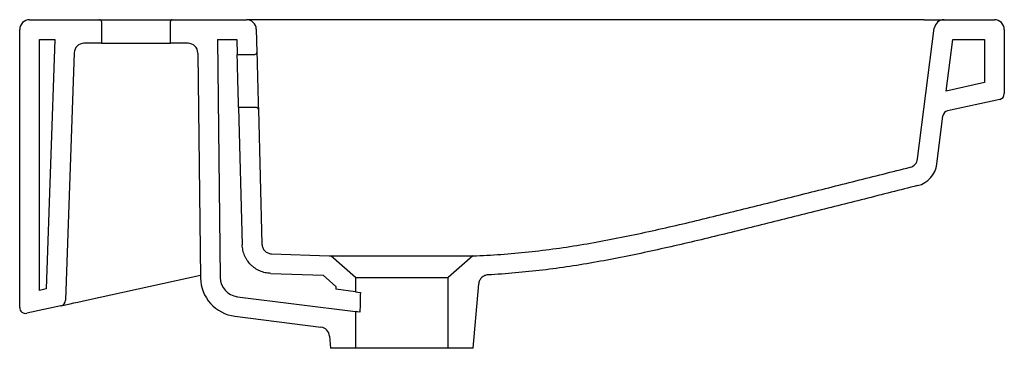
# Model space of a CAD drawing. Header units: millimetres. Extents: x 3806.559 to 3807.059, y 2313.964 to 2314.131.
import ezdxf

# ---------------------------------------------------------------- set-up
doc = ezdxf.new("R2010")
doc.units = ezdxf.units.MM
doc.layers.add('SANINDUSA', color=3, linetype='Continuous')

msp = doc.modelspace()

# ---------------------------------------------------------------- linework, layer by layer
at = {"layer": 'SANINDUSA'}
for p, q in [((3806.564270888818, 2314.130530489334), (3806.599770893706, 2314.130530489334)), ((3806.599770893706, 2314.130530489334), (3806.636770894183, 2314.130530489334)), ((3806.636770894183, 2314.130530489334), (3806.674401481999, 2314.130530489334)), ((3806.684395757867, 2314.130530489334), (3806.674401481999, 2314.130530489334)), ((3807.018637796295, 2314.130530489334), (3806.684395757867, 2314.130530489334)), ((3807.018637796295, 2314.130530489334), (3807.028674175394, 2314.130530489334)), ((3807.028674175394, 2314.130530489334), (3807.054270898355, 2314.130530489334)), ((3806.559270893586, 2313.984262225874), (3806.559270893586, 2314.125530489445)), ((3806.600770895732, 2314.129530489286), (3806.600770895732, 2314.118530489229)), ((3806.635770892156, 2314.118530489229), (3806.635770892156, 2314.129530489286)), ((3806.679399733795, 2314.125662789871), (3806.679711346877, 2314.113890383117)), ((3807.015256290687, 2314.059788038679), (3807.023714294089, 2314.126162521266)), ((3807.059270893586, 2314.125530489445), (3807.059270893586, 2314.092942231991)), ((3806.569270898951, 2314.120530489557), (3806.577153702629, 2314.120530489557)), ((3806.569270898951, 2313.992969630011), (3806.569270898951, 2314.120530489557)), ((3806.577153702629, 2314.120530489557), (3806.572725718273, 2313.99372969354)), ((3806.659659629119, 2314.120530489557), (3806.669532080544, 2314.120530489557)), ((3806.659659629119, 2314.120530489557), (3806.661082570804, 2313.999538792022)), ((3806.669532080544, 2314.120530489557), (3806.669735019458, 2314.112863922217)), ((3807.029731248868, 2314.09427090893), (3807.033077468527, 2314.120530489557)), ((3807.033077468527, 2314.120530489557), (3807.049270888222, 2314.120530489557)), ((3807.049270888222, 2314.120530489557), (3807.049270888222, 2314.098569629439)), ((3806.600770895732, 2314.118530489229), (3806.591918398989, 2314.118530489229)), ((3806.600770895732, 2314.118530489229), (3806.635770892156, 2314.118530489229)), ((3806.644740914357, 2314.118530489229), (3806.635770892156, 2314.118530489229)), ((3806.586921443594, 2314.113704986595), (3806.582530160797, 2313.987954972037)), ((3806.649740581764, 2314.113589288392), (3806.651083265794, 2313.999421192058)), ((3806.669735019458, 2314.112863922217), (3806.678711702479, 2314.112863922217)), ((3807.049270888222, 2314.098569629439), (3807.029731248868, 2314.09427090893)), ((3807.056915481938, 2314.090012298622), (3807.030453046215, 2314.08419056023)), ((3806.67044969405, 2314.085863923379), (3806.672293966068, 2314.016188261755)), ((3806.679479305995, 2314.085863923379), (3806.67044969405, 2314.085863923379)), ((3806.680478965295, 2314.084890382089), (3806.682290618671, 2314.016446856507)), ((3807.025003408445, 2314.057169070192), (3807.028121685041, 2314.081639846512)), ((3806.687114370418, 2314.011582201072), (3806.716402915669, 2314.01055942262)), ((3806.729829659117, 2313.999576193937), (3806.717220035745, 2314.010537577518)), ((3806.78942990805, 2314.010529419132), (3806.776829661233, 2313.999576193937)), ((3806.593269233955, 2313.988010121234), (3806.651067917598, 2314.000725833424)), ((3806.68676522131, 2314.001594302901), (3806.713332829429, 2314.000666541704)), ((3806.719829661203, 2313.995018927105), (3806.713332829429, 2314.000666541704)), ((3806.719829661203, 2313.995018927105), (3806.719829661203, 2313.993507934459)), ((3806.729829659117, 2313.999576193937), (3806.776829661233, 2313.999576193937)), ((3806.729829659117, 2313.999576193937), (3806.729829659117, 2313.992246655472)), ((3806.776829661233, 2313.963530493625), (3806.776829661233, 2313.999576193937)), ((3806.789479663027, 2313.963530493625), (3806.792346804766, 2313.996302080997)), ((3806.572725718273, 2313.99372969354), (3806.569270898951, 2313.992969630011)), ((3806.729829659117, 2313.992246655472), (3806.719829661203, 2313.993507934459)), ((3806.580176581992, 2313.985129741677), (3806.562915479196, 2313.981332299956)), ((3806.669830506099, 2313.989734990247), (3806.729829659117, 2313.982167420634)), ((3806.729829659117, 2313.982167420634), (3806.729829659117, 2313.963530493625)), ((3806.668579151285, 2313.979813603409), (3806.712277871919, 2313.974301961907)), ((3806.716633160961, 2313.969777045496), (3806.717179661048, 2313.963530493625)), ((3806.729829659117, 2313.963530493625), (3806.717179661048, 2313.963530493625)), ((3806.776829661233, 2313.963530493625), (3806.729829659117, 2313.963530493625)), ((3806.789479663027, 2313.963530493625), (3806.776829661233, 2313.963530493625))]:
    msp.add_line(p, q, dxfattribs=at)
at = {"layer": 'SANINDUSA', "flags": 128}
for points in [[(3806.67044969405, 2314.085863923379), (3806.67044482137, 2314.086048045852), (3806.670430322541, 2314.08659539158), (3806.670406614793, 2314.087491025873), (3806.670374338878, 2314.088710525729), (3806.670334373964, 2314.090220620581), (3806.670287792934, 2314.091980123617), (3806.670235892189, 2314.093941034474), (3806.67018007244, 2314.096049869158), (3806.670121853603, 2314.098249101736), (3806.670062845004, 2314.100478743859), (3806.670004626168, 2314.102677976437), (3806.669948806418, 2314.104786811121), (3806.669896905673, 2314.106747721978), (3806.669850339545, 2314.108507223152), (3806.669810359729, 2314.110017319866), (3806.669778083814, 2314.11123681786), (3806.669754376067, 2314.112132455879), (3806.669739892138, 2314.112679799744), (3806.669735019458, 2314.112863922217)], [(3806.679711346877, 2314.113890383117), (3806.679716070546, 2314.113711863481), (3806.679730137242, 2314.113180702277), (3806.679753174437, 2314.112309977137), (3806.679784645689, 2314.111121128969), (3806.679823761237, 2314.109643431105), (3806.679869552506, 2314.107913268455), (3806.679920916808, 2314.105973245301), (3806.679976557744, 2314.103871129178), (3806.680035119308, 2314.101658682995), (3806.680095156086, 2314.099390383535), (3806.680155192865, 2314.097122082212), (3806.680213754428, 2314.094909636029), (3806.680269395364, 2314.092807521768), (3806.680320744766, 2314.090867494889), (3806.680366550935, 2314.089137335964), (3806.680405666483, 2314.087659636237), (3806.680437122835, 2314.08647078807), (3806.680460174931, 2314.085600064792), (3806.680474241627, 2314.085068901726), (3806.680478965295, 2314.084890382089)], [(3806.729829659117, 2313.992246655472), (3806.73010585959, 2313.992211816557), (3806.730927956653, 2313.992108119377), (3806.732276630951, 2313.991938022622)], [(3806.580176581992, 2313.985129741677), (3806.580375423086, 2313.985173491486), (3806.580965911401, 2313.985303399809), (3806.58193013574, 2313.985515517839), (3806.583238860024, 2313.985803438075), (3806.584852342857, 2313.986158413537), (3806.586721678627, 2313.986569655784), (3806.588790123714, 2313.987024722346), (3806.590994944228, 2313.987509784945), (3806.593269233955, 2313.988010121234)], [(3806.732023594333, 2313.98189070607), (3806.730813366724, 2313.982043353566), (3806.730076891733, 2313.982136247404), (3806.729829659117, 2313.982167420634)]]:
    msp.add_lwpolyline(points, dxfattribs=at)
at = {"layer": 'SANINDUSA'}
for centre, radius, start, end in [((3806.564270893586, 2314.125530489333), 0.005, 90, 180), ((3806.599770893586, 2314.129530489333), 0.0009999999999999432, 0, 90), ((3806.636770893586, 2314.129530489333), 0.001000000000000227, 90, 180), ((3806.674401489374, 2314.125530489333), 0.005, 1.516231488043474, 90), ((3807.028674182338, 2314.125530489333), 0.005, 90, 172.738018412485), ((3807.054270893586, 2314.125530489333), 0.005, 0, 90), ((3806.59191840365, 2314.113530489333), 0.005000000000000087, 90, 177.9999999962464), ((3806.644740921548, 2314.113530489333), 0.005000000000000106, 0.6738017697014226, 90), ((3806.678711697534, 2314.113863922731), 0.0009999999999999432, 270, 1.516231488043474), ((3807.056270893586, 2314.09294223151), 0.003000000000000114, 282.4074185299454, 0), ((3806.679479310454, 2314.084863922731), 0.001000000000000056, 1.516231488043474, 90), ((3807.03109762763, 2314.081260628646), 0.003000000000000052, 102.4074185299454, 172.738018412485), ((3807.01029639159, 2314.060420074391), 0.005000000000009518, 284.0784584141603, 352.738018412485), ((3807.012107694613, 2314.058812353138), 0.01300000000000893, 284.0758520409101, 352.738018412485), ((3806.6710818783, 2313.999656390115), 0.02000000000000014, 180.6738017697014, 262.8113573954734), ((3806.6710818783, 2313.999656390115), 0.01000000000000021, 180.6738017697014, 262.8113573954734), ((3806.57953198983, 2313.988059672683), 0.003000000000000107, 282.4074185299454, 357.9999999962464), ((3806.562270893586, 2313.98426223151), 0.003000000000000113, 180, 282.4074185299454), ((3806.711652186, 2313.969341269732), 0.00500000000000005, 4.999999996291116, 82.81135739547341)]:
    msp.add_arc(centre, radius, start, end, dxfattribs=at)
msp.add_ellipse((3806.753329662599, 2313.792706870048), major_axis=(2.8421709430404e-16, 0.4484067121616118), ratio=0.05240777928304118, start_param=1.110393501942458, end_param=1.135253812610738, dxfattribs=at)
for points, knots in [([(3806.789429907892, 2314.010529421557), (3806.794162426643, 2314.010701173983), (3806.798884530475, 2314.010948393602), (3806.808305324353, 2314.0116124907), (3806.813004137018, 2314.012028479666), (3806.827067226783, 2314.013518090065), (3806.836397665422, 2314.014836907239), (3806.854989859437, 2314.017972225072), (3806.864251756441, 2314.019787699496), (3806.882733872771, 2314.023720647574), (3806.891953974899, 2314.025838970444), (3806.910374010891, 2314.03022175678), (3806.91957405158, 2314.032485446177), (3806.937967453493, 2314.037061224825), (3806.947160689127, 2314.039374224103), (3806.965546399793, 2314.044005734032), (3806.974738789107, 2314.046324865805), (3806.993124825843, 2314.05095401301), (3807.002318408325, 2314.053264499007), (3807.011512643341, 2314.055570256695)], [0, 0, 0, 0, 0.0625, 0.0625, 0.125, 0.125, 0.25, 0.25, 0.3749999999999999, 0.3749999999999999, 0.4999999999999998, 0.4999999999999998, 0.6249999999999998, 0.6249999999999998, 0.7499999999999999, 0.7499999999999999, 0.875, 0.875, 1, 1, 1, 1]), ([(3807.01526937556, 2314.046202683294), (3807.006247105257, 2314.043940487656), (3806.997225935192, 2314.041673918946), (3806.979185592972, 2314.037132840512), (3806.970166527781, 2314.03485790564), (3806.952127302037, 2314.030312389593), (3806.943107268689, 2314.028041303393), (3806.925058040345, 2314.023540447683), (3806.916028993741, 2314.021309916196), (3806.89794382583, 2314.016970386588), (3806.888887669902, 2314.014861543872), (3806.87071709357, 2314.010905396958), (3806.861603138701, 2314.009056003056), (3806.847859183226, 2314.006609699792), (3806.843265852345, 2314.005848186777), (3806.834050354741, 2314.004454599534), (3806.829436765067, 2314.003824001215), (3806.820202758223, 2314.002712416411), (3806.815581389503, 2314.002231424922), (3806.806329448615, 2314.001427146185), (3806.801698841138, 2314.00110446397), (3806.797063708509, 2314.00085932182)], [0, 0, 0, 0, 0.125, 0.125, 0.25, 0.25, 0.375, 0.375, 0.5, 0.5, 0.625, 0.625, 0.75, 0.75, 0.8125, 0.8125, 0.875, 0.875, 0.9375, 0.9375, 1, 1, 1, 1]), ([(3806.686765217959, 2314.001594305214), (3806.685814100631, 2314.001627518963), (3806.684881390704, 2314.001749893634), (3806.683508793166, 2314.002061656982), (3806.683055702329, 2314.002187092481), (3806.682158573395, 2314.002481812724), (3806.68171238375, 2314.002652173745), (3806.680412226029, 2314.003220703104), (3806.679591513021, 2314.003676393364), (3806.678428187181, 2314.004472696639), (3806.678051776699, 2314.004757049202), (3806.677322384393, 2314.005364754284), (3806.676972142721, 2314.005686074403), (3806.675977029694, 2314.006689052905), (3806.675381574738, 2314.007414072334), (3806.674590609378, 2314.008586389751), (3806.674342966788, 2314.008993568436), (3806.673889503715, 2314.009826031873), (3806.673684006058, 2314.010250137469), (3806.673129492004, 2314.011545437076), (3806.672841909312, 2314.012439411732), (3806.67253682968, 2314.013827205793), (3806.672456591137, 2314.014297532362), (3806.672341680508, 2314.01523930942), (3806.672306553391, 2314.015712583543), (3806.672293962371, 2314.016188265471)], [0, 0, 0, 0, 0.1250000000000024, 0.1250000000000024, 0.1875000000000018, 0.1875000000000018, 0.2500000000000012, 0.2500000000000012, 0.375, 0.375, 0.4374999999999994, 0.4374999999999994, 0.4999999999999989, 0.4999999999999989, 0.624999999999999, 0.624999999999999, 0.6874999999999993, 0.6874999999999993, 0.7499999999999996, 0.7499999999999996, 0.8750000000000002, 0.8750000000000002, 0.9375000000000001, 0.9375000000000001, 1, 1, 1, 1]), ([(3806.682290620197, 2314.016446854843), (3806.682299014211, 2314.016129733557), (3806.682337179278, 2314.015818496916), (3806.682470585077, 2314.015207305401), (3806.682567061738, 2314.014904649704), (3806.682814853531, 2314.014324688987), (3806.682964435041, 2314.014049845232), (3806.683313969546, 2314.013529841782), (3806.683516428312, 2314.013282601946), (3806.683958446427, 2314.012836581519), (3806.684198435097, 2314.012636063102), (3806.684716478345, 2314.012280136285), (3806.684995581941, 2314.012125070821), (3806.685569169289, 2314.01187376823), (3806.685866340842, 2314.011775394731), (3806.686481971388, 2314.01163460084), (3806.686797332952, 2314.011593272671), (3806.687114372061, 2314.011582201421)], [0, 0, 0, 0, 0.1249999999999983, 0.1249999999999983, 0.2499999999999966, 0.2499999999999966, 0.3749999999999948, 0.3749999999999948, 0.4999999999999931, 0.4999999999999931, 0.6249999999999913, 0.6249999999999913, 0.7499999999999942, 0.7499999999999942, 0.874999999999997, 0.874999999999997, 1, 1, 1, 1]), ([(3806.718056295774, 2314.010530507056), (3806.718290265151, 2314.01053050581), (3806.71857469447, 2314.010530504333), (3806.719243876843, 2314.01053050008), (3806.719624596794, 2314.010530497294), (3806.720900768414, 2314.010530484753), (3806.721929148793, 2314.010530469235), (3806.72343914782, 2314.010530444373), (3806.723752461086, 2314.010530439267), (3806.724402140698, 2314.010530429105), (3806.724738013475, 2314.010530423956), (3806.725769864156, 2314.010530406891), (3806.726493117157, 2314.010530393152), (3806.728766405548, 2314.010530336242), (3806.730419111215, 2314.010530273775), (3806.73266112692, 2314.010530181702), (3806.733119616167, 2314.010530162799), (3806.734046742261, 2314.010530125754), (3806.734515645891, 2314.010530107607), (3806.735938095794, 2314.010530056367), (3806.736907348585, 2314.01053002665), (3806.739876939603, 2314.010529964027), (3806.74193857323, 2314.010529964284), (3806.74623279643, 2314.010530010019), (3806.748406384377, 2314.01053004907), (3806.75115576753, 2314.010529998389), (3806.751707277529, 2314.010529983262), (3806.752813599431, 2314.01052994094), (3806.753369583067, 2314.010529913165), (3806.755031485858, 2314.010529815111), (3806.756132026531, 2314.010529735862), (3806.759411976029, 2314.010529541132), (3806.761571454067, 2314.01052947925), (3806.765824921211, 2314.010529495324), (3806.767860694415, 2314.010529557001), (3806.770783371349, 2314.01052960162), (3806.771735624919, 2314.010529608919), (3806.773130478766, 2314.010529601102), (3806.773589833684, 2314.010529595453), (3806.774497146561, 2314.01052957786), (3806.774945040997, 2314.010529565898), (3806.777132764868, 2314.010529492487), (3806.778737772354, 2314.010529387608), (3806.780933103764, 2314.010529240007), (3806.781629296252, 2314.010529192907), (3806.782618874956, 2314.010529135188), (3806.78294038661, 2314.010529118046), (3806.78356038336, 2314.010529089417), (3806.78385869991, 2314.010529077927), (3806.785292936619, 2314.010529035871), (3806.786258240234, 2314.010529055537), (3806.787435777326, 2314.010529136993), (3806.787782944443, 2314.010529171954), (3806.788383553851, 2314.010529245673), (3806.788632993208, 2314.010529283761), (3806.789230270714, 2314.010529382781), (3806.789429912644, 2314.010529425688), (3806.789429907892, 2314.010529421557)], [0, 0, 0, 0, 0.03124999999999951, 0.03124999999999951, 0.06249999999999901, 0.06249999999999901, 0.1249999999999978, 0.1249999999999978, 0.1406249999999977, 0.1406249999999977, 0.1562499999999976, 0.1562499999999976, 0.1874999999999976, 0.1874999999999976, 0.2499999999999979, 0.2499999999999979, 0.2656249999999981, 0.2656249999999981, 0.2812499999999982, 0.2812499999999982, 0.3124999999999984, 0.3124999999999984, 0.3749999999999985, 0.3749999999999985, 0.4374999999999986, 0.4374999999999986, 0.4531249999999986, 0.4531249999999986, 0.4687499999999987, 0.4687499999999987, 0.4999999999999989, 0.4999999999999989, 0.5624999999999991, 0.5624999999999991, 0.6249999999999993, 0.6249999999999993, 0.6562499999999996, 0.6562499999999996, 0.6718749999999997, 0.6718749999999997, 0.6874999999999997, 0.6874999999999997, 0.7499999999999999, 0.7499999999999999, 0.78125, 0.78125, 0.7968750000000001, 0.7968750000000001, 0.8125000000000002, 0.8125000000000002, 0.8750000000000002, 0.8750000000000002, 0.9062500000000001, 0.9062500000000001, 0.9375000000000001, 0.9375000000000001, 1, 1, 1, 1]), ([(3806.797063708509, 2314.00085932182), (3806.796763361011, 2314.00084343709), (3806.796469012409, 2314.000800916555), (3806.795891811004, 2314.000664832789), (3806.795607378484, 2314.000570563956), (3806.795057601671, 2314.000331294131), (3806.794797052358, 2314.000188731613), (3806.794303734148, 2313.999859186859), (3806.79406902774, 2313.999670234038), (3806.793638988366, 2313.999254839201), (3806.793444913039, 2313.999030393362), (3806.793097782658, 2313.998548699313), (3806.792943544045, 2313.998288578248), (3806.792686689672, 2313.997750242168), (3806.792583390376, 2313.997472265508), (3806.792426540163, 2313.996898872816), (3806.792373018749, 2313.996601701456), (3806.792346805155, 2313.996302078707)], [0, 0, 0, 0, 0.125, 0.125, 0.25, 0.25, 0.375, 0.375, 0.5, 0.5, 0.625, 0.625, 0.75, 0.75, 0.875, 0.875, 1, 1, 1, 1])]:
    msp.add_open_spline(points, degree=3, knots=knots, dxfattribs=at)
for points in [[(3806.716402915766, 2314.010559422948), (3806.716675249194, 2314.010549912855), (3806.716947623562, 2314.010542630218), (3806.717220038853, 2314.010537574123)], [(3806.717220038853, 2314.010537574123), (3806.717220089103, 2314.010537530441), (3806.717504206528, 2314.010530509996), (3806.718056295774, 2314.010530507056)]]:
    msp.add_open_spline(points, degree=3, dxfattribs=at)

doc.saveas('drawing.dxf')
